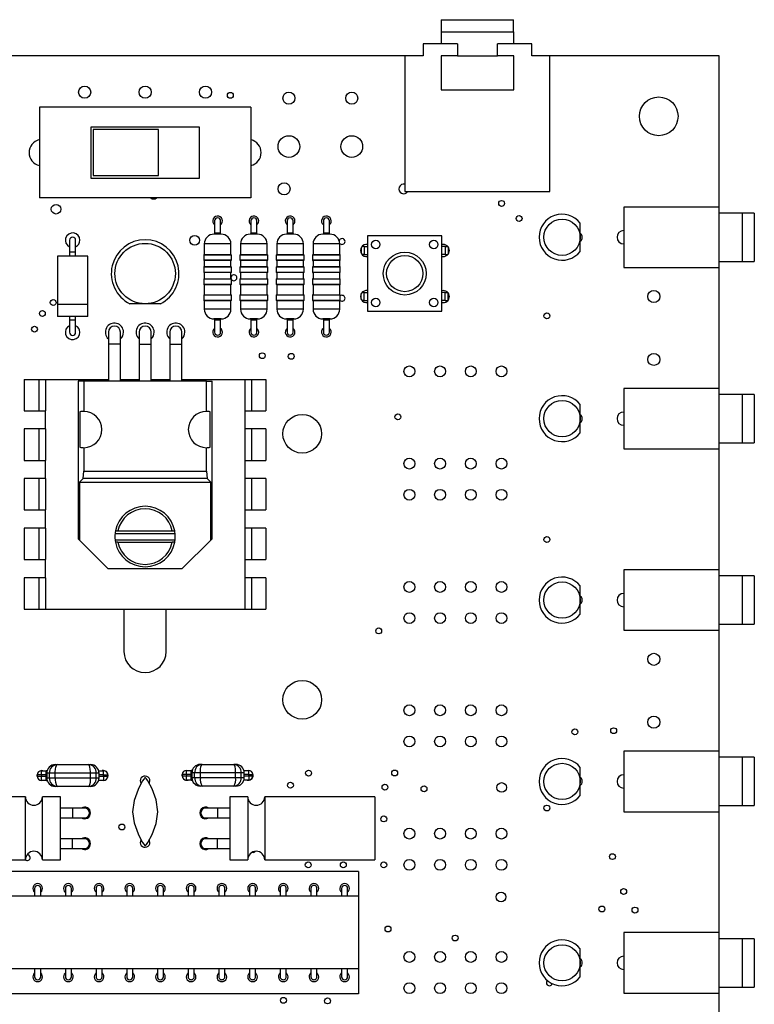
# Model space of a CAD drawing. Extents: x 50 to 151, y 86 to 226.
# Tile 3 of 3: x 90 to 151, y 145 to 226. Entities that reach past the tile are written whole.
import ezdxf

# ---------------------------------------------------------------- set-up
doc = ezdxf.new("R2010")
doc.units = 0
doc.layers.get('0').update_dxf_attribs({"linetype": 'CONTINUOUS'})

msp = doc.modelspace()

# ---------------------------------------------------------------- linework, layer by layer
at = {"color": 7, "linetype": 'CONTINUOUS'}
for p, q in [((124.942, 226.493), (124.942, 225.486)), ((130.94, 225.486), (130.94, 226.493)), ((124.941, 225.501), (124.941, 224.493)), ((130.941, 224.493), (130.941, 225.501)), ((123.441, 224.493), (123.441, 223.493)), ((126.283, 224.493), (123.441, 224.493)), ((126.283, 224.493), (126.283, 223.493)), ((129.599, 223.493), (129.6, 224.493)), ((132.441, 224.493), (129.6, 224.493)), ((132.441, 223.493), (132.441, 224.493)), ((123.441, 223.502), (52.943, 223.502)), ((123.441, 223.493), (121.941, 223.493)), ((121.941, 223.493), (121.941, 212.293)), ((124.941, 223.493), (124.941, 220.693)), ((126.283, 223.493), (124.941, 223.493)), ((130.941, 223.493), (129.599, 223.493)), ((130.941, 220.693), (130.941, 223.493)), ((147.943, 223.502), (132.441, 223.502)), ((133.941, 223.493), (132.441, 223.493)), ((133.941, 212.293), (133.941, 223.493)), ((147.943, 211), (147.943, 223.502)), ((124.941, 220.693), (130.941, 220.693)), ((91.693, 219.252), (91.693, 211.752)), ((109.193, 219.252), (91.693, 219.252)), ((109.193, 219.252), (109.193, 211.752)), ((104.943, 217.602), (95.943, 217.602)), ((95.943, 217.602), (95.943, 213.402)), ((101.543, 217.402), (96.143, 217.402)), ((96.143, 217.402), (96.143, 213.602)), ((101.543, 213.602), (101.543, 217.402)), ((104.943, 213.402), (104.943, 217.602)), ((95.943, 213.402), (104.943, 213.402)), ((96.143, 213.602), (101.543, 213.602)), ((109.193, 211.752), (91.693, 211.752)), ((121.941, 212.293), (133.941, 212.293)), ((140.044, 211), (140.044, 206)), ((147.944, 211), (140.044, 211)), ((147.944, 206), (147.944, 211)), ((149.844, 210.5), (147.944, 210.5)), ((149.844, 210.5), (149.844, 206.5)), ((150.854, 210.5), (149.854, 210.5)), ((149.854, 210.5), (149.854, 206.5)), ((150.854, 210.5), (150.854, 206.5)), ((106.193, 209.852), (106.193, 208.852)), ((106.693, 208.852), (106.693, 209.852)), ((109.193, 209.852), (109.193, 208.852)), ((109.693, 208.852), (109.693, 209.852)), ((112.193, 209.852), (112.193, 208.852)), ((112.693, 208.852), (112.693, 209.852)), ((115.193, 209.852), (115.193, 208.852)), ((115.693, 208.852), (115.693, 209.852)), ((136.443, 208.502), (136.443, 209.668)), ((106.743, 208.752), (106.143, 208.752)), ((106.193, 208.852), (106.193, 208.752)), ((106.693, 208.752), (106.693, 208.852)), ((109.743, 208.752), (109.143, 208.752)), ((109.193, 208.852), (109.193, 208.752)), ((109.693, 208.752), (109.693, 208.852)), ((112.743, 208.752), (112.143, 208.752)), ((112.193, 208.852), (112.193, 208.752)), ((112.693, 208.752), (112.693, 208.852)), ((115.743, 208.752), (115.143, 208.752)), ((115.193, 208.852), (115.193, 208.752)), ((115.693, 208.752), (115.693, 208.852)), ((125.008, 208.617), (118.848, 208.617)), ((118.848, 208.617), (118.848, 202.387)), ((125.008, 202.387), (125.008, 208.617)), ((136.443, 207.335), (136.443, 208.502)), ((94.193, 208.262), (94.193, 207.262)), ((94.693, 207.262), (94.693, 208.262)), ((105.343, 207.952), (105.343, 207.075)), ((107.543, 207.075), (107.543, 207.952)), ((108.343, 207.952), (108.343, 207.075)), ((110.543, 207.075), (110.543, 207.952)), ((111.343, 207.952), (111.343, 207.075)), ((113.543, 207.075), (113.543, 207.952)), ((114.343, 207.952), (114.343, 207.075)), ((116.543, 207.075), (116.543, 207.952)), ((118.335, 207.656), (118.335, 207.158)), ((118.581, 207.737), (118.393, 207.737)), ((118.581, 207.737), (118.581, 207.077)), ((118.581, 207.737), (118.848, 207.737)), ((125.275, 207.737), (125.008, 207.737)), ((125.275, 207.737), (125.275, 207.077)), ((125.275, 207.737), (125.493, 207.737)), ((125.522, 207.702), (125.522, 207.111)), ((93.193, 206.952), (93.193, 202.902)), ((95.693, 206.952), (93.193, 206.952)), ((94.193, 207.262), (94.193, 206.952)), ((94.693, 206.952), (94.693, 207.262)), ((95.693, 202.902), (95.693, 206.952)), ((105.293, 207.025), (105.293, 206.625)), ((105.343, 207.075), (107.543, 207.075)), ((107.593, 206.625), (107.593, 207.025)), ((108.293, 207.025), (108.293, 206.625)), ((108.343, 207.075), (110.543, 207.075)), ((110.593, 206.625), (110.593, 207.025)), ((111.293, 207.025), (111.293, 206.625)), ((111.343, 207.075), (113.543, 207.075)), ((113.593, 206.625), (113.593, 207.025)), ((114.293, 207.025), (114.293, 206.625)), ((114.343, 207.075), (116.543, 207.075)), ((116.593, 206.625), (116.593, 207.025)), ((118.581, 207.077), (118.392, 207.077)), ((118.581, 207.077), (118.848, 207.077)), ((125.275, 207.077), (125.008, 207.077)), ((125.275, 207.077), (125.494, 207.077)), ((105.293, 206.025), (105.293, 205.625)), ((105.343, 206.575), (105.343, 206.075)), ((107.543, 206.575), (105.343, 206.575)), ((105.343, 206.075), (107.543, 206.075)), ((107.543, 206.075), (107.543, 206.575)), ((107.593, 205.625), (107.593, 206.025)), ((108.293, 206.025), (108.293, 205.625)), ((108.343, 206.575), (108.343, 206.075)), ((110.543, 206.575), (108.343, 206.575)), ((108.343, 206.075), (110.543, 206.075)), ((110.543, 206.075), (110.543, 206.575)), ((110.593, 205.625), (110.593, 206.025)), ((111.293, 206.025), (111.293, 205.625)), ((111.343, 206.575), (111.343, 206.075)), ((113.543, 206.575), (111.343, 206.575)), ((111.343, 206.075), (113.543, 206.075)), ((113.543, 206.075), (113.543, 206.575)), ((113.593, 205.625), (113.593, 206.025)), ((114.293, 206.025), (114.293, 205.625)), ((114.343, 206.575), (114.343, 206.075)), ((116.543, 206.575), (114.343, 206.575)), ((114.343, 206.075), (116.543, 206.075)), ((116.543, 206.075), (116.543, 206.575)), ((116.593, 205.625), (116.593, 206.025)), ((140.044, 206), (147.944, 206)), ((147.943, 196), (147.943, 206)), ((147.944, 206.5), (149.844, 206.5)), ((149.854, 206.5), (150.854, 206.5)), ((105.343, 205.575), (105.343, 205.075)), ((107.543, 205.575), (105.343, 205.575)), ((107.543, 205.075), (107.543, 205.575)), ((108.343, 205.575), (108.343, 205.075)), ((110.543, 205.575), (108.343, 205.575)), ((110.543, 205.075), (110.543, 205.575)), ((111.343, 205.575), (111.343, 205.075)), ((113.543, 205.575), (111.343, 205.575)), ((113.543, 205.075), (113.543, 205.575)), ((114.343, 205.575), (114.343, 205.075)), ((116.543, 205.575), (114.343, 205.575)), ((116.543, 205.075), (116.543, 205.575)), ((105.293, 205.025), (105.293, 204.625)), ((105.343, 205.075), (107.543, 205.075)), ((105.343, 204.575), (105.343, 203.752)), ((107.543, 204.575), (105.343, 204.575)), ((107.543, 203.752), (107.543, 204.575)), ((107.593, 204.625), (107.593, 205.025)), ((108.293, 205.025), (108.293, 204.625)), ((108.343, 205.075), (110.543, 205.075)), ((108.343, 204.575), (108.343, 203.752)), ((110.543, 204.575), (108.343, 204.575)), ((110.543, 203.752), (110.543, 204.575)), ((110.593, 204.625), (110.593, 205.025)), ((111.293, 205.025), (111.293, 204.625)), ((111.343, 205.075), (113.543, 205.075)), ((111.343, 204.575), (111.343, 203.752)), ((113.543, 204.575), (111.343, 204.575)), ((113.543, 203.752), (113.543, 204.575)), ((113.593, 204.625), (113.593, 205.025)), ((114.293, 205.025), (114.293, 204.625)), ((114.343, 205.075), (116.543, 205.075)), ((114.343, 204.575), (114.343, 203.752)), ((116.543, 204.575), (114.343, 204.575)), ((116.543, 203.752), (116.543, 204.575)), ((116.593, 204.625), (116.593, 205.025)), ((105.293, 203.702), (105.293, 203.302)), ((105.343, 203.752), (107.543, 203.752)), ((107.593, 203.302), (107.593, 203.702)), ((108.293, 203.702), (108.293, 203.302)), ((108.343, 203.752), (110.543, 203.752)), ((110.593, 203.302), (110.593, 203.702)), ((111.293, 203.702), (111.293, 203.302)), ((111.343, 203.752), (113.543, 203.752)), ((113.593, 203.302), (113.593, 203.702)), ((114.293, 203.702), (114.293, 203.302)), ((114.343, 203.752), (116.543, 203.752)), ((116.593, 203.302), (116.593, 203.702)), ((118.335, 203.348), (118.335, 203.846)), ((118.581, 203.927), (118.393, 203.927)), ((118.581, 203.267), (118.581, 203.927)), ((118.581, 203.927), (118.848, 203.927)), ((125.275, 203.927), (125.008, 203.927)), ((125.275, 203.267), (125.275, 203.927)), ((125.275, 203.927), (125.493, 203.927)), ((125.522, 203.301), (125.522, 203.892)), ((93.194, 203.002), (93.194, 201.952)), ((95.693, 201.952), (95.693, 203.002)), ((100.446, 202.999), (99.185, 202.999)), ((101.707, 202.999), (100.446, 202.999)), ((105.343, 203.252), (105.343, 202.552)), ((107.543, 203.252), (105.343, 203.252)), ((107.543, 202.552), (107.543, 203.252)), ((108.343, 203.252), (108.343, 202.552)), ((110.543, 203.252), (108.343, 203.252)), ((110.543, 202.552), (110.543, 203.252)), ((111.343, 203.252), (111.343, 202.552)), ((113.543, 203.252), (111.343, 203.252)), ((113.543, 202.552), (113.543, 203.252)), ((114.343, 203.252), (114.343, 202.552)), ((116.543, 203.252), (114.343, 203.252)), ((116.543, 202.552), (116.543, 203.252)), ((118.581, 203.267), (118.392, 203.267)), ((118.581, 203.267), (118.848, 203.267)), ((125.275, 203.267), (125.008, 203.267)), ((125.275, 203.267), (125.494, 203.267)), ((95.693, 201.952), (93.194, 201.952)), ((94.193, 201.952), (94.193, 201.642)), ((94.693, 201.642), (94.693, 201.952)), ((118.848, 202.387), (125.008, 202.387)), ((94.193, 201.642), (94.193, 200.642)), ((94.693, 200.642), (94.693, 201.642)), ((106.743, 201.752), (106.143, 201.752)), ((106.193, 201.752), (106.193, 201.652)), ((106.193, 201.652), (106.193, 200.652)), ((106.693, 201.652), (106.693, 201.752)), ((106.693, 200.652), (106.693, 201.652)), ((109.743, 201.752), (109.143, 201.752)), ((109.193, 201.752), (109.193, 201.652)), ((109.193, 201.652), (109.193, 200.652)), ((109.693, 201.652), (109.693, 201.752)), ((109.693, 200.652), (109.693, 201.652)), ((112.743, 201.752), (112.143, 201.752)), ((112.193, 201.752), (112.193, 201.652)), ((112.193, 201.652), (112.193, 200.652)), ((112.693, 201.652), (112.693, 201.752)), ((112.693, 200.652), (112.693, 201.652)), ((115.743, 201.752), (115.143, 201.752)), ((115.193, 201.752), (115.193, 201.652)), ((115.193, 201.652), (115.193, 200.652)), ((115.693, 201.652), (115.693, 201.752)), ((115.693, 200.652), (115.693, 201.652)), ((97.403, 200.652), (97.403, 199.652)), ((98.403, 199.652), (98.403, 200.652)), ((99.943, 200.652), (99.943, 199.652)), ((100.943, 199.652), (100.943, 200.652)), ((102.483, 200.652), (102.483, 199.652)), ((103.483, 199.652), (103.483, 200.652)), ((97.403, 199.652), (97.403, 196.602)), ((98.403, 196.602), (98.403, 199.652)), ((99.943, 199.652), (99.943, 196.602)), ((100.943, 196.602), (100.943, 199.652)), ((102.483, 199.652), (102.483, 196.602)), ((103.483, 196.602), (103.483, 199.652)), ((90.443, 196.752), (90.443, 194.152)), ((90.443, 196.752), (91.646, 196.752)), ((91.646, 196.752), (91.646, 194.152)), ((91.646, 196.752), (92.193, 196.752)), ((92.193, 196.752), (92.193, 194.152)), ((92.193, 196.752), (97.403, 196.752)), ((94.895, 196.602), (94.895, 183.575)), ((95.368, 196.602), (94.895, 196.602)), ((95.368, 196.602), (95.368, 194.102)), ((105.518, 196.602), (95.368, 196.602)), ((98.403, 196.752), (99.943, 196.752)), ((100.943, 196.752), (102.483, 196.752)), ((103.483, 196.752), (108.693, 196.752)), ((105.518, 194.102), (105.518, 196.602)), ((105.518, 196.602), (105.991, 196.602)), ((105.991, 183.575), (105.991, 196.602)), ((108.693, 196.752), (108.693, 194.152)), ((108.693, 196.752), (109.24, 196.752)), ((109.24, 196.752), (109.24, 194.152)), ((109.24, 196.752), (110.443, 196.752)), ((110.443, 196.752), (110.443, 194.152)), ((140.044, 196), (140.044, 191)), ((147.944, 196), (140.044, 196)), ((147.944, 191), (147.944, 196)), ((149.844, 195.5), (147.944, 195.5)), ((149.844, 195.5), (149.844, 191.5)), ((150.854, 195.5), (149.854, 195.5)), ((149.854, 195.5), (149.854, 191.5)), ((150.854, 195.5), (150.854, 191.5)), ((136.443, 193.502), (136.443, 194.668)), ((90.443, 194.152), (91.646, 194.152)), ((91.646, 194.152), (92.193, 194.152)), ((92.193, 192.652), (92.193, 194.152)), ((95.053, 194.068), (95.053, 191.135)), ((105.834, 191.135), (105.834, 194.068)), ((108.693, 194.152), (109.24, 194.152)), ((108.693, 194.152), (108.693, 192.652)), ((109.24, 194.152), (110.443, 194.152)), ((136.443, 192.335), (136.443, 193.502)), ((91.646, 192.652), (90.443, 192.652)), ((90.443, 192.652), (90.443, 190.052)), ((91.646, 192.652), (91.646, 190.052)), ((92.193, 192.652), (91.646, 192.652)), ((92.193, 192.652), (92.193, 190.052)), ((109.24, 192.652), (108.693, 192.652)), ((108.693, 192.652), (108.693, 190.052)), ((109.24, 192.652), (109.24, 190.052)), ((110.443, 192.652), (109.24, 192.652)), ((110.443, 192.652), (110.443, 190.052)), ((147.944, 191.5), (149.844, 191.5)), ((149.854, 191.5), (150.854, 191.5)), ((95.368, 191.102), (95.368, 189.163)), ((105.518, 189.163), (105.518, 191.102)), ((140.044, 191), (147.944, 191)), ((147.943, 181), (147.943, 191)), ((90.443, 190.052), (91.646, 190.052)), ((91.646, 190.052), (92.193, 190.052)), ((92.193, 188.552), (92.193, 190.052)), ((108.693, 190.052), (109.24, 190.052)), ((108.693, 190.052), (108.693, 188.552)), ((109.24, 190.052), (110.443, 190.052)), ((95.316, 188.549), (95.368, 189.163)), ((95.368, 189.163), (105.518, 189.163)), ((105.518, 189.163), (105.571, 188.549)), ((91.646, 188.552), (90.443, 188.552)), ((90.443, 188.552), (90.443, 185.952)), ((91.646, 188.552), (91.646, 185.952)), ((92.193, 188.552), (91.646, 188.552)), ((92.193, 188.552), (92.193, 185.952)), ((95.316, 188.549), (95.011, 188.244)), ((95.011, 188.244), (95.011, 183.459)), ((95.011, 188.244), (105.876, 188.244)), ((105.571, 188.549), (95.316, 188.549)), ((105.571, 188.549), (105.876, 188.244)), ((105.876, 183.459), (105.876, 188.244)), ((109.24, 188.552), (108.693, 188.552)), ((108.693, 188.552), (108.693, 185.952)), ((109.24, 188.552), (109.24, 185.952)), ((110.443, 188.552), (109.24, 188.552)), ((110.443, 188.552), (110.443, 185.952)), ((90.443, 185.952), (91.646, 185.952)), ((91.646, 185.952), (92.193, 185.952)), ((92.193, 184.452), (92.193, 185.952)), ((108.693, 185.952), (109.24, 185.952)), ((108.693, 185.952), (108.693, 184.452)), ((109.24, 185.952), (110.443, 185.952)), ((90.443, 184.452), (90.443, 181.852)), ((91.646, 184.452), (90.443, 184.452)), ((91.646, 184.452), (91.646, 181.852)), ((92.193, 184.452), (91.646, 184.452)), ((92.193, 184.452), (92.193, 181.852)), ((97.957, 184.017), (102.929, 184.017)), ((97.987, 184.217), (98.191, 184.217)), ((98.191, 184.217), (102.696, 184.217)), ((102.696, 184.217), (102.9, 184.217)), ((108.693, 184.452), (108.693, 181.852)), ((109.24, 184.452), (108.693, 184.452)), ((109.24, 184.452), (109.24, 181.852)), ((110.443, 184.452), (109.24, 184.452)), ((110.443, 184.452), (110.443, 181.852)), ((94.895, 183.575), (95.011, 183.459)), ((95.011, 183.459), (97.368, 181.102)), ((97.957, 183.486), (102.929, 183.486)), ((98.191, 183.286), (97.987, 183.286)), ((98.191, 183.286), (102.696, 183.286)), ((102.9, 183.286), (102.696, 183.286)), ((103.518, 181.102), (105.876, 183.459)), ((105.876, 183.459), (105.991, 183.575)), ((90.443, 181.852), (91.646, 181.852)), ((91.646, 181.852), (92.193, 181.852)), ((92.193, 180.352), (92.193, 181.852)), ((108.693, 181.852), (109.24, 181.852)), ((108.693, 181.852), (108.693, 180.352)), ((109.24, 181.852), (110.443, 181.852)), ((97.368, 181.102), (103.518, 181.102)), ((140.044, 181), (140.044, 176)), ((147.944, 181), (140.044, 181)), ((147.944, 176), (147.944, 181)), ((90.443, 180.352), (90.443, 177.752)), ((91.646, 180.352), (90.443, 180.352)), ((91.646, 180.352), (91.646, 177.752)), ((92.193, 180.352), (91.646, 180.352)), ((92.193, 180.352), (92.193, 177.752)), ((108.693, 180.352), (108.693, 177.752)), ((109.24, 180.352), (108.693, 180.352)), ((109.24, 180.352), (109.24, 177.752)), ((110.443, 180.352), (109.24, 180.352)), ((110.443, 180.352), (110.443, 177.752)), ((149.844, 180.5), (147.944, 180.5)), ((149.844, 180.5), (149.844, 176.5)), ((150.854, 180.5), (149.854, 180.5)), ((149.854, 180.5), (149.854, 176.5)), ((150.854, 180.5), (150.854, 176.5)), ((136.443, 178.502), (136.443, 179.668)), ((136.443, 177.335), (136.443, 178.502)), ((90.443, 177.752), (91.646, 177.752)), ((91.646, 177.752), (92.193, 177.752)), ((92.193, 177.752), (108.693, 177.752)), ((98.693, 177.752), (98.693, 174.252)), ((102.193, 174.252), (102.193, 177.752)), ((108.693, 177.752), (109.24, 177.752)), ((109.24, 177.752), (110.443, 177.752)), ((140.044, 176), (147.944, 176)), ((147.943, 166), (147.943, 176)), ((147.944, 176.5), (149.844, 176.5)), ((149.854, 176.5), (150.854, 176.5)), ((147.944, 166), (140.044, 166)), ((140.044, 166), (140.044, 161)), ((147.944, 161), (147.944, 166)), ((149.844, 165.5), (147.944, 165.5)), ((149.844, 165.5), (149.844, 161.5)), ((150.854, 165.5), (149.854, 165.5)), ((149.854, 165.5), (149.854, 161.5)), ((150.854, 165.5), (150.854, 161.5)), ((93.009, 164.893), (93.162, 164.893)), ((93.162, 164.893), (95.776, 164.893)), ((95.776, 164.893), (95.936, 164.893)), ((105.014, 164.915), (105.167, 164.915)), ((105.167, 164.915), (107.781, 164.915)), ((107.781, 164.915), (107.941, 164.915)), ((136.443, 163.502), (136.443, 164.668)), ((91.857, 164.043), (91.507, 164.043)), ((91.507, 163.943), (91.507, 164.043)), ((91.507, 163.943), (91.857, 163.943)), ((91.857, 164.043), (91.857, 164.393)), ((91.857, 164.393), (92.257, 164.393)), ((91.857, 164.043), (91.857, 163.943)), ((92.257, 164.043), (91.857, 164.043)), ((91.857, 163.943), (92.257, 163.943)), ((91.857, 163.593), (91.857, 163.943)), ((92.257, 164.043), (92.257, 164.393)), ((92.339, 164.393), (92.257, 164.393)), ((92.257, 163.943), (92.257, 164.043)), ((92.257, 163.593), (92.257, 163.943)), ((92.309, 164.193), (92.309, 163.793)), ((92.538, 163.793), (92.538, 164.193)), ((93.014, 164.193), (92.538, 164.193)), ((92.538, 163.793), (93.014, 163.793)), ((93.014, 163.793), (93.014, 164.193)), ((95.922, 164.193), (93.014, 164.193)), ((93.014, 163.793), (95.922, 163.793)), ((95.922, 163.793), (95.922, 164.193)), ((96.395, 164.193), (95.922, 164.193)), ((95.922, 163.793), (96.395, 163.793)), ((96.395, 163.793), (96.395, 164.193)), ((96.608, 164.393), (97.008, 164.393)), ((96.636, 163.793), (96.636, 164.193)), ((97.008, 164.043), (97.008, 164.393)), ((97.008, 163.943), (97.008, 164.043)), ((97.008, 164.043), (97.358, 164.043)), ((97.008, 163.943), (97.358, 163.943)), ((97.008, 163.943), (97.008, 163.593)), ((97.358, 164.043), (97.358, 163.943)), ((103.512, 163.965), (103.512, 164.065)), ((103.862, 164.065), (103.512, 164.065)), ((103.512, 163.965), (103.862, 163.965)), ((103.862, 164.065), (103.862, 164.415)), ((103.862, 164.415), (104.262, 164.415)), ((104.262, 164.065), (103.862, 164.065)), ((103.862, 164.065), (103.862, 163.965)), ((103.862, 163.615), (103.862, 163.965)), ((103.862, 163.965), (104.262, 163.965)), ((104.262, 164.065), (104.262, 164.415)), ((104.344, 164.415), (104.262, 164.415)), ((104.262, 163.965), (104.262, 164.065)), ((104.262, 163.615), (104.262, 163.965)), ((104.314, 164.215), (104.314, 163.815)), ((104.543, 163.815), (104.543, 164.215)), ((105.019, 164.215), (104.543, 164.215)), ((104.543, 163.815), (105.019, 163.815)), ((105.019, 163.815), (105.019, 164.215)), ((107.927, 164.215), (105.019, 164.215)), ((105.019, 163.815), (107.927, 163.815)), ((107.927, 163.815), (107.927, 164.215)), ((108.4, 164.215), (107.927, 164.215)), ((107.927, 163.815), (108.4, 163.815)), ((108.4, 163.815), (108.4, 164.215)), ((108.613, 164.415), (109.013, 164.415)), ((108.641, 163.815), (108.641, 164.215)), ((109.013, 164.065), (109.013, 164.415)), ((109.013, 163.965), (109.013, 164.065)), ((109.013, 164.065), (109.363, 164.065)), ((109.013, 163.965), (109.363, 163.965)), ((109.013, 163.965), (109.013, 163.615)), ((109.363, 164.065), (109.363, 163.965)), ((92.257, 163.593), (91.857, 163.593)), ((92.257, 163.593), (92.339, 163.593)), ((93.162, 163.093), (93.009, 163.093)), ((95.776, 163.093), (93.162, 163.093)), ((95.936, 163.093), (95.776, 163.093)), ((97.008, 163.593), (96.608, 163.593)), ((104.262, 163.615), (103.862, 163.615)), ((104.262, 163.615), (104.344, 163.615)), ((105.167, 163.115), (105.014, 163.115)), ((107.781, 163.115), (105.167, 163.115)), ((107.941, 163.115), (107.781, 163.115)), ((109.013, 163.615), (108.613, 163.615)), ((136.443, 162.335), (136.443, 163.502)), ((90.543, 162.227), (81.443, 162.227)), ((90.543, 157.027), (90.543, 162.227)), ((93.443, 162.227), (91.943, 162.227)), ((91.943, 157.027), (91.943, 162.227)), ((93.443, 157.027), (93.443, 162.227)), ((108.943, 162.227), (107.443, 162.227)), ((107.443, 162.227), (107.443, 157.027)), ((108.943, 162.227), (108.943, 157.027)), ((119.443, 162.227), (110.343, 162.227)), ((110.343, 162.227), (110.343, 157.027)), ((119.443, 162.227), (119.443, 157.027)), ((94.443, 161.297), (93.443, 161.297)), ((95.443, 161.297), (94.443, 161.297)), ((106.443, 161.297), (105.443, 161.297)), ((107.443, 161.297), (106.443, 161.297)), ((147.944, 161.5), (149.844, 161.5)), ((149.854, 161.5), (150.854, 161.5)), ((93.443, 160.497), (94.443, 160.497)), ((94.443, 160.497), (95.443, 160.497)), ((105.443, 160.497), (106.443, 160.497)), ((106.443, 160.497), (107.443, 160.497)), ((140.044, 161), (147.944, 161)), ((147.943, 151), (147.943, 161)), ((94.443, 158.757), (93.443, 158.757)), ((93.443, 157.957), (94.443, 157.957)), ((95.443, 158.757), (94.443, 158.757)), ((94.443, 157.957), (95.443, 157.957)), ((106.443, 158.757), (105.443, 158.757)), ((105.443, 157.957), (106.443, 157.957)), ((107.443, 158.757), (106.443, 158.757)), ((106.443, 157.957), (107.443, 157.957)), ((81.443, 157.027), (90.543, 157.027)), ((91.943, 157.027), (93.443, 157.027)), ((107.443, 157.027), (108.943, 157.027)), ((110.343, 157.027), (119.443, 157.027)), ((118.113, 156.052), (82.773, 156.052)), ((118.113, 156.052), (118.113, 154.002)), ((118.113, 154.002), (82.773, 154.002)), ((91.303, 154.652), (91.303, 154.002)), ((91.803, 154.002), (91.803, 154.652)), ((93.843, 154.652), (93.843, 154.002)), ((94.343, 154.002), (94.343, 154.652)), ((96.383, 154.652), (96.383, 154.002)), ((96.883, 154.002), (96.883, 154.652)), ((98.923, 154.652), (98.923, 154.002)), ((99.423, 154.002), (99.423, 154.652)), ((101.463, 154.652), (101.463, 154.002)), ((101.963, 154.002), (101.963, 154.652)), ((104.003, 154.652), (104.003, 154.002)), ((104.503, 154.002), (104.503, 154.652)), ((106.543, 154.652), (106.543, 154.002)), ((107.043, 154.002), (107.043, 154.652)), ((109.083, 154.652), (109.083, 154.002)), ((109.583, 154.002), (109.583, 154.652)), ((111.623, 154.652), (111.623, 154.002)), ((112.123, 154.002), (112.123, 154.652)), ((114.163, 154.652), (114.163, 154.002)), ((114.663, 154.002), (114.663, 154.652)), ((116.703, 154.652), (116.703, 154.002)), ((117.203, 154.002), (117.203, 154.652)), ((118.113, 154.002), (118.113, 148.002)), ((147.944, 151), (140.044, 151)), ((140.044, 151), (140.044, 146)), ((147.944, 146), (147.944, 151)), ((149.844, 150.5), (147.944, 150.5)), ((149.844, 150.5), (149.844, 146.5)), ((150.854, 150.5), (149.854, 150.5)), ((149.854, 150.5), (149.854, 146.5)), ((150.854, 150.5), (150.854, 146.5)), ((136.443, 148.502), (136.443, 149.668)), ((136.443, 147.335), (136.443, 148.502)), ((118.113, 148.002), (82.773, 148.002)), ((91.303, 148.002), (91.303, 147.352)), ((91.803, 147.352), (91.803, 148.002)), ((93.843, 148.002), (93.843, 147.352)), ((94.343, 147.352), (94.343, 148.002)), ((96.383, 148.002), (96.383, 147.352)), ((96.883, 147.352), (96.883, 148.002)), ((98.923, 148.002), (98.923, 147.352)), ((99.423, 147.352), (99.423, 148.002)), ((101.463, 148.002), (101.463, 147.352)), ((101.963, 147.352), (101.963, 148.002)), ((104.003, 148.002), (104.003, 147.352)), ((104.503, 147.352), (104.503, 148.002)), ((106.543, 148.002), (106.543, 147.352)), ((107.043, 147.352), (107.043, 148.002)), ((109.083, 148.002), (109.083, 147.352)), ((109.583, 147.352), (109.583, 148.002)), ((111.623, 148.002), (111.623, 147.352)), ((112.123, 147.352), (112.123, 148.002)), ((114.163, 148.002), (114.163, 147.352)), ((114.663, 147.352), (114.663, 148.002)), ((116.703, 148.002), (116.703, 147.352)), ((117.203, 147.352), (117.203, 148.002)), ((118.113, 148.002), (118.113, 145.952)), ((118.113, 145.952), (82.773, 145.952)), ((140.044, 146), (147.944, 146)), ((147.943, 136), (147.943, 146)), ((147.944, 146.5), (149.844, 146.5)), ((149.854, 146.5), (150.854, 146.5))]:
    msp.add_line(p, q, dxfattribs=at)
at = {"color": 8, "linetype": 'CONTINUOUS'}
for p, q in [((106.693, 208.852), (106.193, 208.852)), ((109.693, 208.852), (109.193, 208.852)), ((112.693, 208.852), (112.193, 208.852)), ((115.693, 208.852), (115.193, 208.852)), ((107.543, 207.952), (105.343, 207.952)), ((110.543, 207.952), (108.343, 207.952)), ((113.543, 207.952), (111.343, 207.952)), ((116.543, 207.952), (114.343, 207.952)), ((94.693, 207.262), (94.193, 207.262)), ((107.593, 207.025), (105.293, 207.025)), ((110.593, 207.025), (108.293, 207.025)), ((113.593, 207.025), (111.293, 207.025)), ((116.593, 207.025), (114.293, 207.025)), ((105.293, 206.625), (107.593, 206.625)), ((107.593, 206.025), (105.293, 206.025)), ((108.293, 206.625), (110.593, 206.625)), ((110.593, 206.025), (108.293, 206.025)), ((111.293, 206.625), (113.593, 206.625)), ((113.593, 206.025), (111.293, 206.025)), ((114.293, 206.625), (116.593, 206.625)), ((116.593, 206.025), (114.293, 206.025)), ((105.293, 205.625), (107.593, 205.625)), ((108.293, 205.625), (110.593, 205.625)), ((111.293, 205.625), (113.593, 205.625)), ((114.293, 205.625), (116.593, 205.625)), ((107.593, 205.025), (105.293, 205.025)), ((105.293, 204.625), (107.593, 204.625)), ((110.593, 205.025), (108.293, 205.025)), ((108.293, 204.625), (110.593, 204.625)), ((113.593, 205.025), (111.293, 205.025)), ((111.293, 204.625), (113.593, 204.625)), ((116.593, 205.025), (114.293, 205.025)), ((114.293, 204.625), (116.593, 204.625)), ((107.593, 203.702), (105.293, 203.702)), ((110.593, 203.702), (108.293, 203.702)), ((113.593, 203.702), (111.293, 203.702)), ((116.593, 203.702), (114.293, 203.702)), ((95.693, 202.952), (93.194, 202.952)), ((105.293, 203.302), (107.593, 203.302)), ((108.293, 203.302), (110.593, 203.302)), ((111.293, 203.302), (113.593, 203.302)), ((114.293, 203.302), (116.593, 203.302)), ((107.543, 202.552), (105.343, 202.552)), ((110.543, 202.552), (108.343, 202.552)), ((113.543, 202.552), (111.343, 202.552)), ((116.543, 202.552), (114.343, 202.552)), ((94.693, 201.642), (94.193, 201.642)), ((106.693, 201.652), (106.193, 201.652)), ((109.693, 201.652), (109.193, 201.652)), ((112.693, 201.652), (112.193, 201.652)), ((115.693, 201.652), (115.193, 201.652)), ((98.403, 199.652), (97.403, 199.652)), ((99.943, 199.652), (100.943, 199.652)), ((102.483, 199.652), (103.483, 199.652)), ((92.257, 164.043), (92.309, 164.043)), ((92.309, 163.943), (92.257, 163.943)), ((92.538, 164.193), (92.309, 164.193)), ((92.309, 163.793), (92.538, 163.793)), ((96.636, 164.193), (96.395, 164.193)), ((96.395, 163.793), (96.636, 163.793)), ((96.608, 164.393), (96.608, 164.39)), ((97.008, 164.043), (96.636, 164.043)), ((96.636, 163.943), (97.008, 163.943)), ((104.262, 164.065), (104.314, 164.065)), ((104.314, 163.965), (104.262, 163.965)), ((104.543, 164.215), (104.314, 164.215)), ((104.314, 163.815), (104.543, 163.815)), ((108.641, 164.215), (108.4, 164.215)), ((108.4, 163.815), (108.641, 163.815)), ((108.613, 164.415), (108.613, 164.412)), ((109.013, 164.065), (108.641, 164.065)), ((108.641, 163.965), (109.013, 163.965)), ((96.608, 163.593), (96.608, 163.597)), ((108.613, 163.615), (108.613, 163.619)), ((94.443, 161.297), (94.443, 160.497)), ((106.443, 161.297), (106.443, 160.497)), ((94.443, 157.957), (94.443, 158.757)), ((106.443, 157.957), (106.443, 158.757))]:
    msp.add_line(p, q, dxfattribs=at)
at = {"color": 7, "linetype": 'CONTINUOUS'}
for points in [[(124.942, 226.493), (125.004, 226.493), (125.185, 226.493), (125.48, 226.493), (125.875, 226.493), (126.355, 226.493), (126.9, 226.493), (127.487, 226.493), (128.093, 226.493), (128.693, 226.493), (129.262, 226.493), (129.777, 226.493), (130.217, 226.493), (130.563, 226.493), (130.803, 226.493), (130.925, 226.493), (130.94, 226.493)], [(126.283, 223.493), (126.665, 223.493), (127.075, 223.493), (127.503, 223.493), (127.941, 223.493), (128.379, 223.493), (128.807, 223.493), (129.217, 223.493), (129.599, 223.493)], [(93.014, 164.193), (93.015, 164.289), (93.03, 164.513), (93.057, 164.689), (93.101, 164.832), (93.15, 164.891), (93.161, 164.893), (93.162, 164.893)], [(95.922, 164.193), (95.921, 164.288), (95.906, 164.511), (95.88, 164.689), (95.837, 164.831), (95.788, 164.891), (95.777, 164.893), (95.776, 164.893)], [(105.019, 164.215), (105.02, 164.311), (105.035, 164.534), (105.062, 164.711), (105.106, 164.853), (105.155, 164.913), (105.166, 164.915), (105.167, 164.915)], [(107.927, 164.215), (107.926, 164.31), (107.911, 164.533), (107.885, 164.71), (107.842, 164.853), (107.793, 164.913), (107.782, 164.915), (107.781, 164.915)], [(91.508, 164.06), (91.503, 164.002), (91.507, 163.946)], [(91.984, 164.393), (91.903, 164.402), (91.805, 164.39)], [(97.322, 163.789), (97.353, 163.849), (97.383, 164.002)], [(101.493, 161.002), (101.352, 161.986), (101.029, 162.888), (100.676, 163.546), (100.521, 163.749), (100.472, 163.791), (100.456, 163.799), (100.443, 163.802), (100.431, 163.799), (100.416, 163.791), (100.399, 163.778), (100.352, 163.729), (100.211, 163.529), (99.858, 162.841), (99.535, 161.934), (99.393, 161.002)], [(103.513, 164.09), (103.503, 164.002), (103.525, 163.873)], [(109.383, 164.002), (109.353, 164.155), (109.348, 164.165)], [(100.79, 163.342), (100.813, 163.389), (100.843, 163.542)], [(99.393, 161.002), (99.535, 160.07), (99.858, 159.162), (100.211, 158.474), (100.352, 158.274), (100.41, 158.216), (100.423, 158.208), (100.434, 158.203), (100.443, 158.202), (100.455, 158.204), (100.469, 158.21), (100.494, 158.229), (100.55, 158.285), (100.676, 158.457), (101.029, 159.116), (101.352, 160.018), (101.493, 161.002)], [(100.843, 158.462), (100.813, 158.615), (100.789, 158.662)]]:
    msp.add_lwpolyline(points, dxfattribs=at)
at = {"color": 8, "linetype": 'CONTINUOUS'}
msp.add_lwpolyline([(124.942, 225.493), (125.171, 225.493), (125.821, 225.493), (126.794, 225.493), (127.941, 225.493), (129.089, 225.493), (130.062, 225.493), (130.712, 225.493), (130.94, 225.493)], dxfattribs=at)
at = {"color": 7, "linetype": 'CONTINUOUS'}
for centre, radius in [((95.443, 220.502), 0.5), ((100.443, 220.502), 0.5), ((105.443, 220.502), 0.5), ((107.494, 220.235), 0.243), ((112.343, 220.002), 0.5), ((117.543, 220.002), 0.5), ((142.943, 218.502), 1.6), ((112.343, 216.002), 0.9), ((117.543, 216.002), 0.9), ((111.943, 212.502), 0.5), ((93.079, 210.824), 0.4), ((129.943, 211.302), 0.243), ((131.393, 210.052), 0.243), ((134.943, 208.502), 1.5), ((104.543, 208.252), 0.4), ((100.446, 205.499), 2.5), ((119.528, 207.902), 0.35), ((124.328, 207.902), 0.35), ((121.928, 205.502), 1.775), ((121.928, 205.502), 1.5), ((142.543, 203.602), 0.5), ((92.843, 203.102), 0.243), ((119.528, 203.102), 0.35), ((124.328, 203.102), 0.35), ((91.943, 202.202), 0.243), ((133.693, 202.002), 0.243), ((91.293, 200.902), 0.243), ((110.14, 198.707), 0.243), ((112.534, 198.655), 0.243), ((142.543, 198.402), 0.5), ((122.312, 197.407), 0.45), ((124.852, 197.407), 0.45), ((127.393, 197.407), 0.45), ((129.932, 197.407), 0.45), ((134.943, 193.502), 1.5), ((113.443, 192.252), 1.6), ((121.361, 193.649), 0.243), ((122.313, 189.787), 0.45), ((124.853, 189.787), 0.45), ((127.392, 189.787), 0.45), ((129.933, 189.787), 0.45), ((122.312, 187.207), 0.45), ((124.852, 187.207), 0.45), ((127.393, 187.207), 0.45), ((129.932, 187.207), 0.45), ((133.693, 183.502), 0.243), ((122.313, 179.587), 0.45), ((124.853, 179.587), 0.45), ((127.392, 179.587), 0.45), ((129.933, 179.587), 0.45), ((134.943, 178.502), 1.5), ((122.312, 177.007), 0.45), ((124.852, 177.007), 0.45), ((127.393, 177.007), 0.45), ((129.932, 177.007), 0.45), ((119.775, 175.948), 0.243), ((142.543, 173.602), 0.5), ((113.443, 170.252), 1.6), ((122.313, 169.387), 0.45), ((124.853, 169.387), 0.45), ((127.392, 169.387), 0.45), ((129.933, 169.387), 0.45), ((142.543, 168.402), 0.5), ((136.006, 167.602), 0.243), ((139.213, 167.696), 0.243), ((122.312, 166.807), 0.45), ((124.852, 166.807), 0.45), ((127.393, 166.807), 0.45), ((129.932, 166.807), 0.45), ((134.943, 163.502), 1.5), ((113.972, 164.189), 0.243), ((121.093, 164.202), 0.243), ((112.467, 163.187), 0.243), ((120.29, 163.023), 0.243), ((123.522, 162.894), 0.243), ((129.943, 163.002), 0.4), ((133.693, 161.302), 0.243), ((120.193, 160.402), 0.243), ((98.521, 159.732), 0.243), ((122.313, 159.187), 0.45), ((124.853, 159.187), 0.45), ((127.392, 159.187), 0.45), ((129.933, 159.187), 0.45), ((139.112, 157.286), 0.243), ((113.943, 156.602), 0.243), ((116.843, 156.602), 0.243), ((120.193, 156.602), 0.243), ((122.312, 156.607), 0.45), ((124.852, 156.607), 0.45), ((127.393, 156.607), 0.45), ((129.932, 156.607), 0.45), ((129.893, 153.952), 0.4), ((140.043, 154.402), 0.243), ((138.243, 152.952), 0.243), ((140.978, 152.865), 0.243), ((120.543, 151.302), 0.243), ((126.093, 150.552), 0.243), ((134.943, 148.502), 1.5), ((122.313, 148.987), 0.45), ((124.853, 148.987), 0.45), ((127.392, 148.987), 0.45), ((129.933, 148.987), 0.45), ((122.312, 146.407), 0.45), ((124.852, 146.407), 0.45), ((127.393, 146.407), 0.45), ((129.932, 146.407), 0.45), ((111.893, 145.402), 0.243), ((115.543, 145.352), 0.243)]:
    msp.add_circle(centre, radius, dxfattribs=at)
for centre, radius, start, end in [((91.943, 215.502), 1.1, 103.13656, 256.86344), ((108.943, 215.502), 1.1, 0, 76.86344), ((108.943, 215.502), 1.1, 283.13656, 0), ((121.843, 212.502), 0.4, 75.88879, 328.62123), ((101.152, 212.073), 0.4, 233.3455, 306.6545), ((106.443, 209.852), 0.4, 0, 231.31781), ((106.443, 209.852), 0.25, 0, 180), ((109.443, 209.852), 0.4, 0, 231.31781), ((109.443, 209.852), 0.25, 0, 180), ((112.443, 209.852), 0.4, 0, 231.31781), ((112.443, 209.852), 0.25, 0, 180), ((115.443, 209.852), 0.4, 0, 231.31781), ((115.443, 209.852), 0.25, 0, 180), ((134.943, 208.502), 1.9, 37.86365, 322.13635), ((106.443, 209.852), 0.4, 308.68219, 0), ((109.443, 209.852), 0.4, 308.68219, 0), ((112.443, 209.852), 0.4, 308.68219, 0), ((115.443, 209.852), 0.4, 308.68219, 0), ((94.443, 208.262), 0.6, 0, 245.37568), ((94.443, 208.262), 0.25, 0, 180), ((106.143, 207.952), 0.8, 90, 180), ((106.743, 207.952), 0.8, 0, 90), ((109.143, 207.952), 0.8, 90, 180), ((109.743, 207.952), 0.8, 0, 90), ((112.143, 207.952), 0.8, 90, 180), ((112.743, 207.952), 0.8, 0, 90), ((115.143, 207.952), 0.8, 90, 180), ((115.743, 207.952), 0.8, 0, 90), ((136.213, 208.502), 0.4, 0, 54.90037), ((136.213, 208.502), 0.25, 336.92608, 23.07392), ((136.213, 208.502), 0.4, 305.09963, 0), ((140.044, 208.501), 0.55, 90.01042, 269.98958), ((94.443, 208.262), 0.6, 294.62432, 0), ((100.446, 205.499), 2.8, 296.7655, 243.2345), ((116.743, 208.152), 0.243, 0, 169.16037), ((116.743, 208.152), 0.243, 213.4595, 0), ((118.768, 207.407), 0.5, 80.81016, 279.18984), ((125.118, 207.407), 0.5, 0, 102.72629), ((105.343, 207.025), 0.05, 90, 180), ((107.543, 207.025), 0.05, 0, 90), ((108.343, 207.025), 0.05, 90, 180), ((110.543, 207.025), 0.05, 0, 90), ((111.343, 207.025), 0.05, 90, 180), ((113.543, 207.025), 0.05, 0, 90), ((114.343, 207.025), 0.05, 90, 180), ((116.543, 207.025), 0.05, 0, 90), ((125.118, 207.407), 0.5, 257.27371, 0), ((105.343, 206.625), 0.05, 180, 270), ((105.343, 206.025), 0.05, 90, 180), ((107.543, 206.625), 0.05, 270, 0), ((107.543, 206.025), 0.05, 0, 90), ((108.343, 206.625), 0.05, 180, 270), ((108.343, 206.025), 0.05, 90, 180), ((110.543, 206.625), 0.05, 270, 0), ((110.543, 206.025), 0.05, 0, 90), ((111.343, 206.625), 0.05, 180, 270), ((111.343, 206.025), 0.05, 90, 180), ((113.543, 206.625), 0.05, 270, 0), ((113.543, 206.025), 0.05, 0, 90), ((114.343, 206.625), 0.05, 180, 270), ((114.343, 206.025), 0.05, 90, 180), ((116.543, 206.625), 0.05, 270, 0), ((116.543, 206.025), 0.05, 0, 90), ((105.343, 205.625), 0.05, 180, 270), ((107.543, 205.625), 0.05, 270, 0), ((107.793, 205.152), 0.243, 0, 199.65135), ((108.343, 205.625), 0.05, 180, 270), ((110.543, 205.625), 0.05, 270, 0), ((111.343, 205.625), 0.05, 180, 270), ((113.543, 205.625), 0.05, 270, 0), ((114.343, 205.625), 0.05, 180, 270), ((116.543, 205.625), 0.05, 270, 0), ((105.343, 205.025), 0.05, 90, 180), ((105.343, 204.625), 0.05, 180, 270), ((107.543, 205.025), 0.05, 0, 90), ((107.543, 204.625), 0.05, 270, 0), ((107.793, 205.152), 0.243, 214.60919, 0), ((108.343, 205.025), 0.05, 90, 180), ((108.343, 204.625), 0.05, 180, 270), ((110.543, 205.025), 0.05, 0, 90), ((110.543, 204.625), 0.05, 270, 0), ((111.343, 205.025), 0.05, 90, 180), ((111.343, 204.625), 0.05, 180, 270), ((113.543, 205.025), 0.05, 0, 90), ((113.543, 204.625), 0.05, 270, 0), ((114.343, 205.025), 0.05, 90, 180), ((114.343, 204.625), 0.05, 180, 270), ((116.543, 205.025), 0.05, 0, 90), ((116.543, 204.625), 0.05, 270, 0), ((105.343, 203.702), 0.05, 90, 180), ((107.543, 203.702), 0.05, 0, 90), ((108.343, 203.702), 0.05, 90, 180), ((110.543, 203.702), 0.05, 0, 90), ((111.343, 203.702), 0.05, 90, 180), ((113.543, 203.702), 0.05, 0, 90), ((114.343, 203.702), 0.05, 90, 180), ((116.543, 203.702), 0.05, 0, 90), ((116.743, 203.459), 0.243, 0, 128.11806), ((118.768, 203.597), 0.5, 80.81016, 279.18984), ((125.118, 203.597), 0.5, 0, 102.72629), ((125.118, 203.597), 0.5, 257.27371, 0), ((105.343, 203.302), 0.05, 180, 270), ((107.543, 203.302), 0.05, 270, 0), ((108.343, 203.302), 0.05, 180, 270), ((110.543, 203.302), 0.05, 270, 0), ((111.343, 203.302), 0.05, 180, 270), ((113.543, 203.302), 0.05, 270, 0), ((114.343, 203.302), 0.05, 180, 270), ((116.543, 203.302), 0.05, 270, 0), ((116.743, 203.459), 0.243, 229.37903, 0), ((106.143, 202.552), 0.8, 180, 270), ((106.743, 202.552), 0.8, 270, 0), ((109.143, 202.552), 0.8, 180, 270), ((109.743, 202.552), 0.8, 270, 0), ((112.143, 202.552), 0.8, 180, 270), ((112.743, 202.552), 0.8, 270, 0), ((115.143, 202.552), 0.8, 180, 270), ((115.743, 202.552), 0.8, 270, 0), ((94.443, 200.642), 0.6, 114.62432, 0), ((94.443, 200.642), 0.6, 0, 65.37568), ((97.903, 200.652), 0.75, 0, 228.18969), ((97.903, 200.652), 0.5, 0, 180), ((100.443, 200.652), 0.75, 0, 228.18969), ((100.443, 200.652), 0.5, 0, 180), ((102.983, 200.652), 0.75, 0, 228.18969), ((102.983, 200.652), 0.5, 0, 180), ((94.443, 200.642), 0.25, 180, 0), ((97.903, 200.652), 0.75, 311.81031, 0), ((100.443, 200.652), 0.75, 311.81031, 0), ((102.983, 200.652), 0.75, 311.81031, 0), ((106.443, 200.652), 0.4, 128.68219, 0), ((106.443, 200.652), 0.25, 180, 0), ((106.443, 200.652), 0.4, 0, 51.31781), ((109.443, 200.652), 0.4, 128.68219, 0), ((109.443, 200.652), 0.25, 180, 0), ((109.443, 200.652), 0.4, 0, 51.31781), ((112.443, 200.652), 0.4, 128.68219, 0), ((112.443, 200.652), 0.25, 180, 0), ((112.443, 200.652), 0.4, 0, 51.31781), ((115.443, 200.652), 0.4, 128.68219, 0), ((115.443, 200.652), 0.25, 180, 0), ((115.443, 200.652), 0.4, 0, 51.31781), ((134.943, 193.502), 1.9, 37.86365, 322.13635), ((95.368, 192.602), 1.5, 90.00005, 102.13497), ((95.368, 192.602), 1.5, 270, 90), ((105.518, 192.602), 1.5, 90, 270), ((105.518, 192.602), 1.5, 77.865, 89.99996), ((136.213, 193.502), 0.4, 0, 54.90037), ((140.044, 193.501), 0.55, 90.01042, 269.98958), ((136.213, 193.502), 0.25, 336.92608, 23.07392), ((136.213, 193.502), 0.4, 305.09963, 0), ((95.368, 192.602), 1.5, 257.86569, 270.00062), ((105.518, 192.602), 1.5, 269.99937, 282.13433), ((100.443, 183.752), 2.5, 10.73225, 169.26775), ((100.443, 183.752), 2.3, 11.67809, 168.32191), ((100.443, 183.752), 2.5, 173.90255, 186.09745), ((100.443, 183.752), 2.5, 169.26733, 173.9025), ((100.444, 183.752), 2.5, 6.09723, 10.73241), ((100.443, 183.752), 2.5, 353.90255, 6.09745), ((100.443, 183.752), 2.5, 186.09784, 190.73233), ((100.443, 183.752), 2.5, 190.73225, 349.26775), ((100.443, 183.752), 2.3, 191.67809, 348.32191), ((100.443, 183.752), 2.5, 349.26793, 353.90242), ((134.943, 178.502), 1.9, 37.86365, 322.13635), ((136.213, 178.502), 0.4, 0, 54.90037), ((136.213, 178.502), 0.25, 336.92608, 23.07392), ((136.213, 178.502), 0.4, 305.09963, 0), ((140.044, 178.501), 0.55, 90.01042, 269.98958), ((100.443, 174.252), 1.75, 180, 0), ((134.943, 163.502), 1.9, 37.86365, 322.13635), ((93.009, 164.193), 0.7, 90, 180), ((93.187, 164.243), 0.65, 92.14824, 184.40779), ((95.734, 164.232), 0.663, 356.69137, 86.35003), ((95.936, 164.193), 0.7, 0, 90), ((105.014, 164.215), 0.7, 90, 180), ((105.192, 164.265), 0.65, 92.14654, 184.4095), ((107.739, 164.253), 0.663, 356.69141, 86.35002), ((107.941, 164.215), 0.7, 0, 90), ((91.857, 164.043), 0.35, 90, 180), ((91.857, 163.943), 0.35, 180, 270), ((93.009, 163.793), 0.7, 180, 270), ((93.187, 163.743), 0.65, 175.59222, 267.85174), ((93.93, 163.622), 0.932, 169.37876, 214.55009), ((94.995, 163.622), 0.943, 325.92352, 10.48298), ((95.734, 163.755), 0.663, 273.65003, 3.30857), ((95.936, 163.793), 0.7, 270, 0), ((96.983, 164.002), 0.4, 0, 101.69617), ((97.008, 164.043), 0.35, 0, 90), ((97.008, 163.943), 0.35, 270, 0), ((100.443, 163.542), 0.4, 0, 212.21261), ((103.862, 164.065), 0.35, 90, 180), ((103.862, 163.965), 0.35, 180, 270), ((105.014, 163.815), 0.7, 180, 270), ((105.192, 163.765), 0.65, 175.5905, 267.85346), ((105.935, 163.643), 0.932, 169.37812, 214.55053), ((107, 163.643), 0.943, 325.92296, 10.48367), ((107.739, 163.777), 0.663, 273.64998, 3.30859), ((107.941, 163.815), 0.7, 270, 0), ((108.983, 164.002), 0.4, 255.11643, 0), ((109.013, 164.065), 0.35, 0, 90), ((109.013, 163.965), 0.35, 270, 0), ((136.213, 163.502), 0.4, 0, 54.90037), ((140.044, 163.501), 0.55, 90.01042, 269.98958), ((103.903, 164.002), 0.4, 244.62261, 284.88357), ((136.213, 163.502), 0.25, 336.92608, 23.07392), ((136.213, 163.502), 0.4, 305.09963, 0), ((91.243, 162.227), 0.7, 180, 0), ((109.643, 162.227), 0.7, 180, 0), ((95.443, 160.897), 0.482, 0, 124.00226), ((95.443, 160.897), 0.4, 270, 90), ((105.443, 160.897), 0.483, 55.99774, 304.00226), ((105.443, 160.897), 0.4, 90, 270), ((95.443, 160.897), 0.483, 235.99774, 0), ((95.443, 158.357), 0.483, 0, 124.00226), ((105.443, 158.357), 0.483, 55.99774, 304.00226), ((95.443, 158.357), 0.482, 235.99774, 0), ((95.443, 158.357), 0.4, 270, 90), ((100.443, 158.462), 0.4, 148.03751, 0), ((105.443, 158.357), 0.4, 90, 270), ((90.693, 157.202), 0.243, 226.06807, 0), ((91.243, 157.027), 0.7, 0, 180), ((90.693, 157.202), 0.243, 0, 92.76076), ((109.643, 157.027), 0.7, 0, 180), ((109.39, 157.875), 0.243, 251.7699, 321.47365), ((91.553, 154.652), 0.4, 90, 231.31781), ((91.553, 154.652), 0.25, 0.00018, 179.99982), ((91.553, 154.652), 0.4, 308.68219, 90), ((94.093, 154.652), 0.4, 90, 231.31781), ((94.093, 154.652), 0.25, 0.00006, 179.99994), ((94.093, 154.652), 0.4, 308.68219, 90), ((96.633, 154.652), 0.4, 90, 231.31781), ((96.633, 154.652), 0.25, 359.99994, 180.00006), ((96.633, 154.652), 0.4, 308.68219, 90), ((99.173, 154.652), 0.4, 90, 231.31781), ((99.173, 154.652), 0.25, 360, 180), ((99.173, 154.652), 0.4, 308.68219, 90), ((101.713, 154.652), 0.4, 90, 231.31781), ((101.713, 154.652), 0.25, 360, 180), ((101.713, 154.652), 0.4, 308.68219, 90), ((104.253, 154.652), 0.4, 90, 231.31781), ((104.253, 154.652), 0.25, 359.99997, 180.00003), ((104.253, 154.652), 0.4, 308.68219, 90), ((106.793, 154.652), 0.4, 90, 231.31781), ((106.793, 154.652), 0.25, 359.99997, 180.00003), ((106.793, 154.652), 0.4, 308.68219, 90), ((109.333, 154.652), 0.4, 90, 231.31781), ((109.333, 154.652), 0.25, 359.99996, 180.00004), ((109.333, 154.652), 0.4, 308.68219, 90), ((111.873, 154.652), 0.4, 90, 231.31781), ((111.873, 154.652), 0.25, 359.99996, 180.00004), ((111.873, 154.652), 0.4, 308.68219, 90), ((114.413, 154.652), 0.4, 90, 231.31781), ((114.413, 154.652), 0.25, 359.99997, 180.00003), ((114.413, 154.652), 0.4, 308.68219, 90), ((116.953, 154.652), 0.4, 90, 231.31781), ((116.953, 154.652), 0.25, 0.00004, 179.99996), ((116.953, 154.652), 0.4, 308.68219, 90), ((134.943, 148.502), 1.9, 37.86365, 322.13635), ((140.044, 148.501), 0.55, 90.01042, 269.98958), ((136.213, 148.502), 0.4, 0, 54.90037), ((136.213, 148.502), 0.25, 336.92608, 23.07392), ((136.213, 148.502), 0.4, 305.09963, 0), ((91.553, 147.352), 0.4, 128.68219, 270), ((91.553, 147.352), 0.4, 270, 51.31781), ((94.093, 147.352), 0.4, 128.68219, 270), ((94.093, 147.352), 0.4, 270, 51.31781), ((96.633, 147.352), 0.4, 128.68219, 270), ((96.633, 147.352), 0.4, 270, 51.31781), ((99.173, 147.352), 0.4, 128.68219, 270), ((99.173, 147.352), 0.4, 270, 51.31781), ((101.713, 147.352), 0.4, 128.68219, 270), ((101.713, 147.352), 0.4, 270, 51.31781), ((104.253, 147.352), 0.4, 128.68219, 270), ((104.253, 147.352), 0.4, 270, 51.31781), ((106.793, 147.352), 0.4, 128.68219, 270), ((106.793, 147.352), 0.4, 270, 51.31781), ((109.333, 147.352), 0.4, 128.68219, 270), ((109.333, 147.352), 0.4, 270, 51.31781), ((111.873, 147.352), 0.4, 128.68219, 270), ((111.873, 147.352), 0.4, 270, 51.31781), ((114.413, 147.352), 0.4, 128.68219, 270), ((114.413, 147.352), 0.4, 270, 51.31781), ((116.953, 147.352), 0.4, 128.68219, 270), ((116.953, 147.352), 0.4, 270, 51.31781), ((91.553, 147.352), 0.25, 180.00018, 359.99982), ((94.093, 147.352), 0.25, 180.00006, 359.99994), ((96.633, 147.352), 0.25, 179.99994, 0.00006), ((99.173, 147.352), 0.25, 180, 0), ((101.713, 147.352), 0.25, 180, 0), ((104.253, 147.352), 0.25, 179.99997, 0.00003), ((106.793, 147.352), 0.25, 179.99997, 0.00003), ((109.333, 147.352), 0.25, 179.99996, 0.00004), ((111.873, 147.352), 0.25, 179.99996, 0.00004), ((114.413, 147.352), 0.25, 179.99997, 0.00003), ((116.953, 147.352), 0.25, 180.00004, 359.99996), ((133.893, 146.852), 0.243, 130.77135, 344.28627)]:
    msp.add_arc(centre, radius, start, end, dxfattribs=at)

doc.saveas('drawing.dxf')
